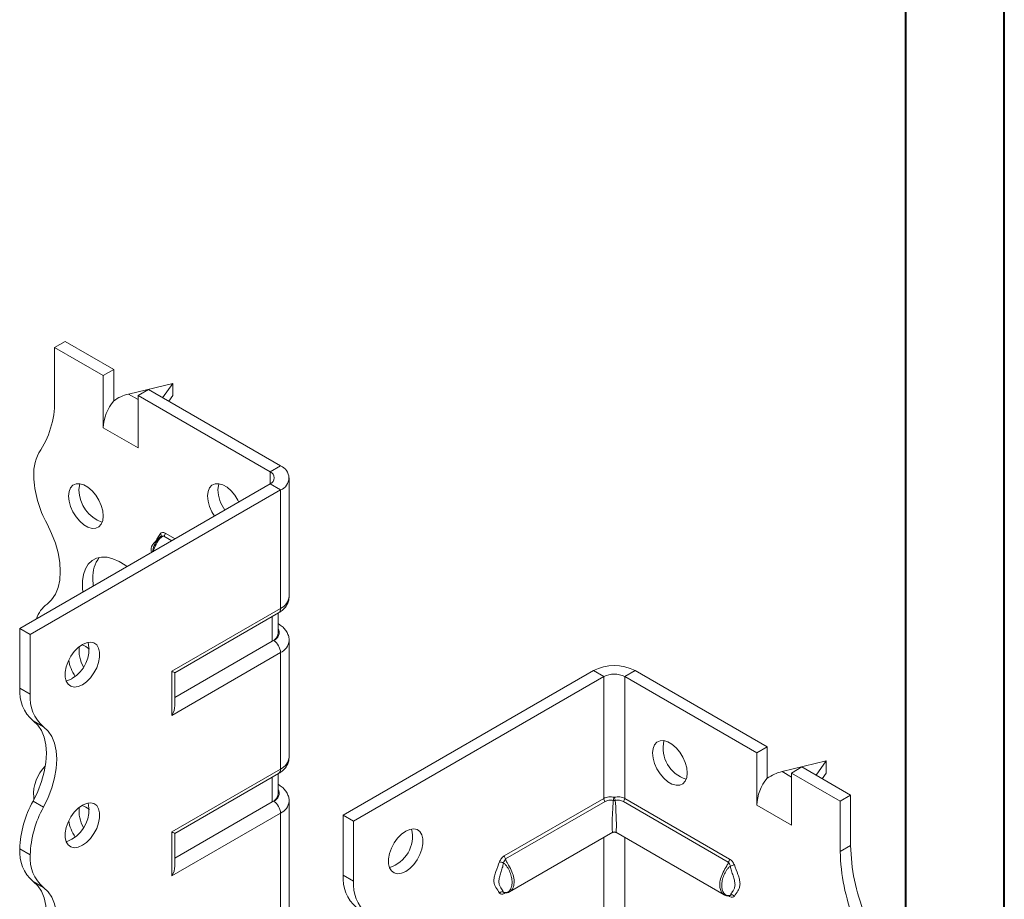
# Model space of a CAD drawing. Header units: millimetres. Extents: x 0 to 210, y 0 to 297.
# Tile 5 of 9: x 160 to 210, y 104 to 149. Entities that reach past the tile are written whole.
import ezdxf

# ---------------------------------------------------------------- set-up
doc = ezdxf.new("R2010")
doc.units = ezdxf.units.MM

msp = doc.modelspace()

# ---------------------------------------------------------------- linework, layer by layer
at = {"color": 7, "linetype": 'Continuous', "lineweight": 40}
for p, q in [((210.079, 0.215), (210.079, 297.215)), ((205.079, 5.215), (205.079, 292.215))]:
    msp.add_line(p, q, dxfattribs=at)
at = {"color": 7, "linetype": 'Continuous', "lineweight": 15}
for p, q in [((161.783, 132.054), (162.314, 132.36)), ((164.788, 130.932), (162.314, 132.36)), ((161.783, 132.054), (161.783, 129.49)), ((164.258, 130.626), (161.783, 132.054)), ((164.788, 130.932), (164.258, 130.626)), ((164.788, 129.339), (164.788, 130.932)), ((164.258, 127.972), (164.258, 130.626)), ((167.794, 130.217), (165.54, 129.681)), ((167.278, 129.494), (167.794, 130.217)), ((167.794, 130.217), (167.794, 129.605)), ((166.026, 129.605), (166.556, 129.911)), ((173.274, 126.033), (166.556, 129.911)), ((165.54, 129.681), (166.026, 129.401)), ((166.026, 126.951), (166.026, 129.605)), ((172.743, 125.727), (166.026, 129.605)), ((167.794, 129.605), (167.588, 129.316)), ((164.258, 127.972), (166.026, 126.951)), ((172.743, 125.727), (173.274, 126.033)), ((172.743, 125.727), (172.743, 125.115)), ((173.713, 119.399), (173.713, 125.421)), ((160.015, 117.767), (172.743, 125.115)), ((160.546, 117.461), (173.274, 124.809)), ((172.743, 125.115), (173.274, 124.809)), ((173.274, 118.787), (173.274, 124.809)), ((167.187, 122.45), (167.177, 122.438)), ((167.743, 122.228), (167.342, 122.46)), ((167.41, 122.614), (167.91, 122.325)), ((167.748, 115.597), (173.274, 118.787)), ((167.894, 115.512), (173.17, 118.558)), ((172.854, 117.115), (172.854, 118.375)), ((173.147, 117.524), (173.147, 118.544)), ((160.546, 117.461), (160.015, 117.767)), ((160.015, 114.726), (160.015, 117.767)), ((173.17, 117.995), (173.147, 118.008)), ((173.17, 117.995), (173.147, 118.006)), ((160.546, 114.42), (160.546, 117.461)), ((172.854, 117.115), (167.894, 114.252)), ((172.92, 117.154), (172.854, 117.115)), ((173.713, 111.234), (173.713, 117.153)), ((173.274, 116.541), (167.748, 113.351)), ((173.274, 110.621), (173.274, 116.541)), ((167.748, 113.351), (167.748, 115.597)), ((167.894, 113.844), (167.894, 115.512)), ((176.456, 108.276), (189.184, 115.624)), ((176.986, 107.97), (189.714, 115.318)), ((189.714, 115.318), (189.184, 115.624)), ((189.714, 115.318), (189.714, 109.125)), ((190.775, 115.318), (191.305, 115.624)), ((190.775, 109.125), (190.775, 115.318)), ((190.775, 115.318), (197.492, 111.44)), ((191.305, 115.624), (198.022, 111.746)), ((160.015, 114.726), (160.546, 114.42)), ((161.221, 112.768), (160.691, 113.074)), ((198.022, 111.746), (197.492, 111.44)), ((198.022, 110.153), (198.022, 111.746)), ((197.492, 108.786), (197.492, 111.44)), ((201.028, 111.032), (198.774, 110.496)), ((199.26, 110.419), (199.79, 110.726)), ((199.79, 110.726), (202.265, 109.297)), ((200.512, 110.309), (201.028, 111.032)), ((201.028, 111.032), (201.028, 110.419)), ((167.748, 107.431), (173.274, 110.621)), ((167.894, 107.347), (173.17, 110.392)), ((172.854, 108.95), (172.854, 110.21)), ((173.147, 109.358), (173.147, 110.379)), ((198.774, 110.496), (199.26, 110.215)), ((199.26, 107.766), (199.26, 110.419)), ((199.26, 110.419), (201.735, 108.991)), ((201.028, 110.419), (200.822, 110.13)), ((173.17, 109.829), (173.147, 109.843)), ((173.17, 109.829), (173.147, 109.84)), ((160.723, 109.191), (160.725, 109.056)), ((201.735, 108.991), (202.265, 109.297)), ((202.265, 109.297), (202.265, 106.733)), ((160.691, 108.991), (161.221, 108.685)), ((172.854, 108.95), (167.894, 106.087)), ((172.92, 108.988), (172.854, 108.95)), ((173.713, 103.068), (173.713, 108.988)), ((184.652, 106.203), (189.714, 109.125)), ((189.782, 108.972), (184.72, 106.05)), ((196.04, 105.893), (190.707, 108.972)), ((190.775, 109.125), (196.108, 106.046)), ((197.492, 108.786), (199.26, 107.766)), ((201.735, 108.991), (201.735, 106.427)), ((173.274, 108.376), (167.748, 105.186)), ((173.274, 102.456), (173.274, 108.376)), ((176.456, 108.276), (176.986, 107.97)), ((176.456, 105.235), (176.456, 108.276)), ((176.986, 104.929), (176.986, 107.97)), ((167.748, 105.186), (167.748, 107.431)), ((167.894, 105.678), (167.894, 107.347)), ((184.922, 104.381), (190.169, 107.411)), ((190.319, 107.411), (195.839, 104.225)), ((189.714, 107.148), (189.714, 100.96)), ((190.775, 100.96), (190.775, 107.148)), ((201.735, 106.427), (202.265, 106.733)), ((160.546, 106.254), (160.015, 106.56)), ((160.015, 106.559), (160.015, 106.56)), ((160.015, 106.559), (160.546, 106.253)), ((160.546, 106.253), (160.546, 106.254)), ((176.456, 105.235), (176.986, 104.929)), ((161.221, 104.603), (160.691, 104.909)), ((184.633, 104.345), (184.613, 104.367)), ((184.7, 104.326), (184.652, 104.299)), ((196.108, 104.142), (196.059, 104.17))]:
    msp.add_line(p, q, dxfattribs=at)
at = {"color": 7, "linetype": 'Continuous', "lineweight": 15, "flags": 128}
for points in [[(164.258, 123.481), (164.232, 123.74), (164.157, 124.014), (164.036, 124.286), (163.876, 124.541), (163.688, 124.764), (163.481, 124.943), (163.268, 125.066), (163.061, 125.126), (162.872, 125.121), (162.713, 125.05), (162.592, 124.917), (162.516, 124.731), (162.49, 124.501), (162.516, 124.242), (162.592, 123.969), (162.713, 123.696), (162.872, 123.441), (163.061, 123.218), (163.268, 123.039), (163.481, 122.916), (163.688, 122.856), (163.876, 122.861), (164.036, 122.932), (164.157, 123.065), (164.232, 123.251), (164.258, 123.481)], [(163.073, 125.124), (163.046, 125.037), (163.021, 124.807)], [(171.152, 124.196), (171.107, 124.287), (170.947, 124.542), (170.759, 124.765), (170.552, 124.943), (170.339, 125.066), (170.132, 125.127), (169.943, 125.122), (169.784, 125.051), (169.663, 124.918), (169.587, 124.731), (169.561, 124.502), (169.587, 124.243), (169.663, 123.969), (169.784, 123.697), (169.915, 123.482)], [(170.145, 125.125), (170.117, 125.038), (170.092, 124.808)], [(161.398, 119.008), (161.634, 119.225), (161.823, 119.506), (161.961, 119.843), (162.045, 120.23), (162.073, 120.659), (162.045, 121.121), (161.961, 121.605), (161.823, 122.102), (161.634, 122.601), (161.398, 123.091)], [(165.467, 120.914), (165.376, 120.982), (165.064, 121.177), (164.753, 121.313), (164.452, 121.385), (164.17, 121.394), (163.912, 121.337), (163.686, 121.217), (163.498, 121.037), (163.353, 120.801), (163.254, 120.515), (163.204, 120.187), (163.204, 119.826), (163.225, 119.62)], [(163.728, 120.317), (163.753, 119.942), (163.755, 119.926)], [(163.197, 116.95), (162.986, 116.799), (162.787, 116.596), (162.611, 116.355), (162.47, 116.09), (162.371, 115.815), (162.32, 115.546), (162.32, 115.3), (162.371, 115.091), (162.47, 114.93), (162.611, 114.827), (162.787, 114.789), (162.986, 114.817), (163.197, 114.909), (163.409, 115.061), (163.608, 115.263), (163.784, 115.504), (163.925, 115.77), (164.024, 116.045), (164.075, 116.313), (164.075, 116.559), (164.024, 116.769), (163.925, 116.929), (163.784, 117.032), (163.608, 117.071), (163.409, 117.043), (163.197, 116.95)], [(162.667, 115.215), (162.456, 115.123), (162.366, 115.102)], [(167.748, 115.597), (167.804, 115.564), (167.847, 115.539), (167.877, 115.522), (167.892, 115.513), (167.894, 115.512)], [(160.691, 113.074), (160.927, 112.857), (161.116, 112.576), (161.254, 112.239), (161.338, 111.852), (161.366, 111.422), (161.338, 110.961), (161.254, 110.477), (161.116, 109.98), (160.927, 109.481), (160.691, 108.991)], [(161.221, 108.685), (161.457, 109.175), (161.646, 109.674), (161.784, 110.17), (161.868, 110.655), (161.896, 111.116), (161.868, 111.545), (161.784, 111.933), (161.646, 112.27), (161.457, 112.551), (161.221, 112.768)], [(192.189, 111.439), (192.214, 111.669), (192.29, 111.855), (192.411, 111.988), (192.571, 112.059), (192.759, 112.065), (192.966, 112.004), (193.179, 111.881), (193.386, 111.703), (193.575, 111.479), (193.734, 111.224), (193.855, 110.952), (193.931, 110.678), (193.957, 110.419), (193.931, 110.19), (193.855, 110.003), (193.734, 109.87), (193.575, 109.799), (193.386, 109.794), (193.179, 109.854), (192.966, 109.977), (192.759, 110.156), (192.571, 110.379), (192.411, 110.634), (192.29, 110.907), (192.214, 111.18), (192.189, 111.439)], [(163.197, 108.785), (162.986, 108.633), (162.787, 108.431), (162.611, 108.19), (162.47, 107.924), (162.371, 107.649), (162.32, 107.381), (162.32, 107.135), (162.371, 106.925), (162.47, 106.765), (162.611, 106.662), (162.787, 106.623), (162.986, 106.651), (163.197, 106.744), (163.409, 106.895), (163.608, 107.098), (163.784, 107.339), (163.925, 107.604), (164.024, 107.879), (164.075, 108.148), (164.075, 108.394), (164.024, 108.603), (163.925, 108.764), (163.784, 108.867), (163.608, 108.905), (163.409, 108.877), (163.197, 108.785)], [(167.748, 107.431), (167.804, 107.399), (167.847, 107.374), (167.877, 107.356), (167.892, 107.348), (167.894, 107.347)], [(179.638, 107.46), (179.426, 107.308), (179.227, 107.106), (179.052, 106.865), (178.91, 106.599), (178.811, 106.324), (178.76, 106.055), (178.76, 105.809), (178.811, 105.6), (178.91, 105.439), (179.052, 105.337), (179.227, 105.298), (179.426, 105.326), (179.638, 105.418), (179.849, 105.57), (180.048, 105.772), (180.224, 106.013), (180.365, 106.279), (180.464, 106.554), (180.515, 106.822), (180.515, 107.069), (180.464, 107.278), (180.365, 107.439), (180.224, 107.541), (180.048, 107.58), (179.849, 107.552), (179.638, 107.46)], [(162.667, 107.05), (162.456, 106.957), (162.366, 106.937)], [(160.691, 104.909), (160.927, 104.692), (161.116, 104.411), (161.254, 104.074), (161.338, 103.686), (161.366, 103.257), (161.338, 102.796), (161.254, 102.311), (161.116, 101.814), (160.927, 101.316), (160.691, 100.826)], [(161.221, 100.52), (161.457, 101.01), (161.646, 101.508), (161.784, 102.005), (161.868, 102.489), (161.896, 102.951), (161.868, 103.38), (161.784, 103.768), (161.646, 104.105), (161.457, 104.385), (161.221, 104.603)]]:
    msp.add_lwpolyline(points, dxfattribs=at)
at = {"color": 7, "linetype": 'Continuous', "lineweight": 15}
for centre, radius, start, end in [((157.179, 129.302), 4.608, 327.7485, 2.3387), ((166.558, 127.866), 2.302, 140.2279, 177.3607), ((163.023, 125.614), 2.303, 147.7416, 182.2983), ((172.627, 125.421), 0.327, 290.7834, 69.2166), ((173.041, 125.421), 0.655, 290.7834, 69.2166), ((166.032, 125.687), 5.312, 181.7823, 209.2631), ((164.781, 124.827), 1.76, 180.6436, 250.92), ((171.971, 124.888), 1.881, 182.4233, 215.7735), ((167.083, 122.509), 0.12, 332.3217, 45.0778), ((167.176, 122.625), 0.234, 315.1508, 357.1244), ((165.301, 120.409), 1.576, 142.0577, 183.3682), ((172.962, 119.474), 0.754, 294.3747, 354.3052), ((162.337, 117.772), 1.553, 127.2348, 161.8283), ((173.029, 118.76), 0.246, 305.0133, 6.2988), ((172.771, 117.558), 0.431, 290.2669, 29.2057), ((172.647, 117.574), 0.503, 294.3747, 354.3052), ((161.77, 116.73), 1.76, 300.6439, 10.9249), ((164.68, 116.649), 1.652, 173.2576, 210.3855), ((162.807, 115.84), 1.155, 49.9089, 71.5349), ((172.506, 116.506), 0.768, 2.6055, 57.3945), ((172.977, 117.218), 0.739, 293.6952, 354.9994), ((164.442, 116.453), 1.961, 188.6042, 214.9351), ((190.244, 113.577), 2.306, 62.6097, 117.3903), ((190.244, 114.294), 1.153, 62.6097, 117.3903), ((161.969, 114.56), 1.96, 175.1643, 229.312), ((162.499, 114.254), 1.96, 175.1643, 229.312), ((194.387, 111.688), 1.658, 166.9497, 253.045), ((172.962, 111.308), 0.754, 294.3747, 354.3052), ((162.725, 109.348), 2.009, 134.7177, 184.4772), ((173.029, 110.594), 0.246, 305.0133, 6.2988), ((199.792, 108.68), 2.302, 140.2279, 177.3607), ((172.647, 109.408), 0.503, 294.3747, 354.3052), ((172.771, 109.392), 0.431, 290.2669, 29.2057), ((190.8, 108.912), 0.618, 153.927, 169.7741), ((189.689, 108.912), 0.618, 10.2259, 26.073), ((165.325, 106.395), 5.312, 150.7369, 178.2177), ((165.855, 106.089), 5.312, 150.7369, 178.2177), ((161.77, 108.564), 1.76, 300.6439, 10.9249), ((164.68, 108.484), 1.652, 173.2576, 210.3855), ((162.807, 107.675), 1.155, 49.9089, 71.5349), ((172.506, 108.341), 0.768, 2.6055, 57.3945), ((172.977, 109.053), 0.739, 293.6952, 354.9994), ((189.948, 109.137), 0.234, 182.8756, 224.8492), ((190.244, 109.288), 0.272, 258.7299, 281.2701), ((190.541, 109.137), 0.234, 315.1508, 357.1244), ((164.442, 108.287), 1.961, 188.6042, 214.9351), ((178.323, 107.198), 1.658, 286.9549, 13.0505), ((190.244, 107.281), 0.15, 65.0617, 115.7753), ((212.021, 106.921), 9.758, 181.104, 201.9744), ((161.967, 106.394), 1.959, 175.1625, 229.3233), ((162.498, 106.088), 1.959, 175.1625, 229.3233), ((184.886, 106.215), 0.234, 182.8756, 224.8492), ((211.491, 106.615), 9.758, 181.104, 201.9744), ((184.368, 105.416), 0.489, 59.8606, 84.9833), ((195.874, 106.058), 0.234, 315.1508, 357.1244), ((196.393, 105.259), 0.489, 95.0167, 120.1394), ((178.409, 105.07), 1.96, 175.1643, 229.312), ((178.939, 104.764), 1.96, 175.1643, 229.312), ((184.542, 104.217), 0.167, 64.571, 141.9688), ((184.753, 104.302), 0.101, 156.3759, 181.4771), ((196.005, 104.144), 0.104, 358.7354, 20.3158), ((196.219, 104.059), 0.167, 38.0312, 115.429)]:
    msp.add_arc(centre, radius, start, end, dxfattribs=at)
for centre, major_axis, ratio, start_param, end_param in [((165.54, 128.457), (1.39, 0.796), 0.717477, 1.181016, 1.704614), ((167.394, 113.555), (0.354, 0.612), 0.577335, 4.71243, 5.497828), ((198.774, 109.271), (1.39, 0.796), 0.717477, 1.181016, 1.704614), ((190.244, 108.724), (0.078, 1.314), 0.054973, 1.3458, 3.177797), ((190.244, 108.724), (-0.078, 1.314), 0.054973, 3.105389, 4.937386), ((167.394, 105.39), (0.354, 0.612), 0.577335, 4.71243, 5.497828)]:
    msp.add_ellipse(centre, major_axis=major_axis, ratio=ratio, start_param=start_param, end_param=end_param, dxfattribs=at)
for points, knots in [([(167.094, 122.371), (167.01, 122.29), (166.885, 122.171), (166.769, 122.029), (166.725, 121.944), (166.706, 121.896), (166.694, 121.839), (166.689, 121.744), (166.7, 121.678), (166.709, 121.631)], [0, 0, 0, 0, 0.436954, 0.647254, 0.690467, 0.733976, 0.782879, 0.843546, 1, 1, 1, 1]), ([(166.764, 121.663), (166.766, 121.687), (166.779, 121.814), (166.865, 122.021), (166.982, 122.237), (167.058, 122.33), (167.092, 122.37)], [0, 0, 0, 0, 0.102923, 0.542236, 0.799693, 1, 1, 1, 1]), ([(167.342, 122.46), (167.3, 122.446), (167.225, 122.419), (167.083, 122.283), (166.998, 122.146), (166.889, 121.926), (166.83, 121.791), (166.817, 121.676), (166.816, 121.668)], [0, 0, 0, 0, 0.12961, 0.235829, 0.584475, 0.604751, 0.973, 1, 1, 1, 1]), ([(167.184, 122.444), (167.175, 122.44), (167.12, 122.413), (167.046, 122.319), (166.953, 122.197), (166.911, 122.105), (166.891, 122.062)], [0, 0, 0, 0, 0.056653, 0.378144, 0.70729, 1, 1, 1, 1]), ([(166.945, 122.22), (166.974, 122.28), (167.038, 122.416), (167.121, 122.53), (167.168, 122.593)], [0, 0, 0, 0, 0.4447182, 1, 1, 1, 1]), ([(167.41, 122.614), (167.36, 122.642), (167.312, 122.656), (167.226, 122.651), (167.19, 122.631), (167.168, 122.593)], [0, 0, 0, 0, 0.5, 0.5, 1, 1, 1, 1]), ([(167.189, 122.453), (167.189, 122.454), (167.19, 122.455), (167.185, 122.451), (167.181, 122.447)], [0, 0, 0, 0, 0.240154, 1, 1, 1, 1]), ([(167.183, 122.446), (167.184, 122.448), (167.198, 122.461), (167.239, 122.466), (167.293, 122.469), (167.329, 122.462), (167.342, 122.46)], [0, 0, 0, 0, 0.048324, 0.385113, 0.791881, 1, 1, 1, 1]), ([(173.17, 118.558), (173.216, 118.586), (173.333, 118.659), (173.488, 118.803), (173.618, 118.992), (173.7, 119.193), (173.706, 119.332), (173.708, 119.399)], [0, 0, 0, 0, 0.150445, 0.382577, 0.600682, 0.809888, 1, 1, 1, 1]), ([(173.708, 117.153), (173.71, 117.166), (173.72, 117.254), (173.678, 117.415), (173.587, 117.617), (173.444, 117.794), (173.299, 117.916), (173.2, 117.977), (173.17, 117.995)], [0, 0, 0, 0, 0.037973, 0.253909, 0.464264, 0.677991, 0.903031, 1, 1, 1, 1]), ([(173.17, 110.392), (173.216, 110.421), (173.333, 110.494), (173.488, 110.638), (173.618, 110.827), (173.7, 111.028), (173.706, 111.167), (173.708, 111.233)], [0, 0, 0, 0, 0.150445, 0.382577, 0.600682, 0.809888, 1, 1, 1, 1]), ([(173.708, 108.988), (173.71, 109.001), (173.72, 109.089), (173.678, 109.25), (173.587, 109.452), (173.444, 109.629), (173.299, 109.751), (173.2, 109.811), (173.17, 109.829)], [0, 0, 0, 0, 0.037973, 0.253909, 0.464264, 0.677991, 0.903031, 1, 1, 1, 1]), ([(189.714, 109.125), (189.749, 109.146), (189.788, 109.163), (189.87, 109.189), (189.915, 109.199), (190.051, 109.215), (190.149, 109.209), (190.244, 109.184)], [0, 0, 0, 0, 0.25, 0.25, 0.5, 0.5, 1, 1, 1, 1]), ([(190.244, 109.184), (190.34, 109.209), (190.437, 109.215), (190.574, 109.199), (190.618, 109.189), (190.701, 109.163), (190.739, 109.146), (190.775, 109.125)], [0, 0, 0, 0, 0.5, 0.5, 0.75, 0.75, 1, 1, 1, 1]), ([(190.191, 109.022), (190.118, 109.042), (190.042, 109.045), (189.902, 109.026), (189.838, 109.004), (189.782, 108.972)], [0, 0, 0, 0, 0.5, 0.5, 1, 1, 1, 1]), ([(190.707, 108.972), (190.651, 109.004), (190.586, 109.026), (190.446, 109.045), (190.371, 109.042), (190.297, 109.022)], [0, 0, 0, 0, 0.5, 0.5, 1, 1, 1, 1]), ([(190.244, 107.416), (190.203, 107.406), (190.16, 107.395), (190.119, 107.382), (190.118, 107.381)], [0, 0, 0, 0, 0.982695, 1, 1, 1, 1]), ([(190.37, 107.381), (190.369, 107.382), (190.328, 107.395), (190.286, 107.406), (190.244, 107.416)], [0, 0, 0, 0, 0.017305, 1, 1, 1, 1]), ([(184.652, 106.203), (184.603, 106.175), (184.554, 106.133), (184.469, 106.029), (184.433, 105.967), (184.41, 105.904)], [0, 0, 0, 0, 0.5, 0.5, 1, 1, 1, 1]), ([(184.41, 104.319), (184.353, 104.415), (184.285, 104.498), (184.199, 104.641), (184.173, 104.692), (184.134, 104.807), (184.122, 104.873), (184.122, 105.019), (184.134, 105.097), (184.173, 105.257), (184.199, 105.338), (184.285, 105.58), (184.353, 105.742), (184.41, 105.904)], [0, 0, 0, 0, 0.25, 0.25, 0.375, 0.375, 0.5, 0.5, 0.625, 0.625, 0.75, 0.75, 1, 1, 1, 1]), ([(184.613, 105.839), (184.598, 105.757), (184.576, 105.676), (184.527, 105.516), (184.501, 105.437), (184.451, 105.278), (184.427, 105.2), (184.389, 105.043), (184.377, 104.966), (184.377, 104.828), (184.389, 104.768), (184.426, 104.668), (184.45, 104.626), (184.501, 104.548), (184.527, 104.512), (184.575, 104.44), (184.598, 104.405), (184.613, 104.367)], [0, 0, 0, 0, 0.125, 0.125, 0.25, 0.25, 0.375, 0.375, 0.5, 0.5, 0.625, 0.625, 0.75, 0.75, 0.875, 0.875, 1, 1, 1, 1]), ([(184.613, 105.839), (184.622, 105.882), (184.641, 105.922), (184.68, 105.993), (184.699, 106.024), (184.72, 106.05)], [0, 0, 0, 0, 0.5, 0.5, 1, 1, 1, 1]), ([(184.613, 104.367), (184.648, 104.345), (184.684, 104.341), (184.748, 104.343), (184.777, 104.35), (184.859, 104.383), (184.904, 104.42), (184.976, 104.515), (185.004, 104.575), (185.04, 104.708), (185.049, 104.782), (185.049, 104.942), (185.04, 105.026), (185.003, 105.202), (184.976, 105.29), (184.904, 105.467), (184.859, 105.555), (184.778, 105.678), (184.748, 105.717), (184.684, 105.789), (184.648, 105.821), (184.613, 105.839)], [0, 0, 0, 0, 0.0625, 0.0625, 0.125, 0.125, 0.25, 0.25, 0.375, 0.375, 0.5, 0.5, 0.625, 0.625, 0.75, 0.75, 0.875, 0.875, 0.9375, 0.9375, 1, 1, 1, 1]), ([(184.72, 106.05), (184.726, 106.016), (184.736, 105.955), (184.784, 105.873), (184.877, 105.726), (185.015, 105.489), (185.135, 105.15), (185.169, 104.824), (185.103, 104.572), (185.009, 104.427), (184.942, 104.401), (184.931, 104.396)], [0, 0, 0, 0, 0.058258, 0.104471, 0.13482, 0.304958, 0.474678, 0.644317, 0.820002, 0.968715, 1, 1, 1, 1]), ([(195.834, 104.24), (195.819, 104.245), (195.756, 104.269), (195.691, 104.368), (195.625, 104.522), (195.594, 104.737), (195.639, 105.043), (195.771, 105.384), (195.921, 105.627), (196.024, 105.794), (196.035, 105.858), (196.04, 105.893)], [0, 0, 0, 0, 0.040898, 0.169224, 0.243242, 0.383877, 0.553048, 0.722254, 0.891639, 0.940445, 1, 1, 1, 1]), ([(196.148, 105.682), (196.113, 105.663), (196.077, 105.632), (196.013, 105.56), (195.983, 105.521), (195.902, 105.399), (195.857, 105.31), (195.785, 105.134), (195.757, 105.044), (195.721, 104.869), (195.712, 104.786), (195.712, 104.625), (195.721, 104.551), (195.757, 104.417), (195.785, 104.358), (195.857, 104.263), (195.902, 104.226), (195.983, 104.193), (196.013, 104.186), (196.077, 104.184), (196.113, 104.188), (196.148, 104.21)], [0, 0, 0, 0, 0.0625, 0.0625, 0.125, 0.125, 0.25, 0.25, 0.375, 0.375, 0.5, 0.5, 0.625, 0.625, 0.75, 0.75, 0.875, 0.875, 0.9375, 0.9375, 1, 1, 1, 1]), ([(196.04, 105.893), (196.062, 105.867), (196.08, 105.835), (196.119, 105.765), (196.139, 105.725), (196.148, 105.682)], [0, 0, 0, 0, 0.5, 0.5, 1, 1, 1, 1]), ([(196.35, 105.747), (196.328, 105.81), (196.292, 105.872), (196.207, 105.975), (196.158, 106.018), (196.108, 106.046)], [0, 0, 0, 0, 0.5, 0.5, 1, 1, 1, 1]), ([(196.148, 104.21), (196.163, 104.248), (196.185, 104.283), (196.234, 104.354), (196.26, 104.391), (196.31, 104.469), (196.334, 104.511), (196.372, 104.611), (196.384, 104.671), (196.384, 104.809), (196.371, 104.886), (196.334, 105.043), (196.31, 105.121), (196.26, 105.28), (196.234, 105.359), (196.185, 105.519), (196.163, 105.6), (196.148, 105.682)], [0, 0, 0, 0, 0.125, 0.125, 0.25, 0.25, 0.375, 0.375, 0.5, 0.5, 0.625, 0.625, 0.75, 0.75, 0.875, 0.875, 1, 1, 1, 1]), ([(196.35, 105.747), (196.408, 105.585), (196.476, 105.423), (196.562, 105.181), (196.588, 105.1), (196.627, 104.94), (196.638, 104.861), (196.639, 104.716), (196.627, 104.65), (196.588, 104.534), (196.562, 104.484), (196.476, 104.341), (196.408, 104.258), (196.35, 104.162)], [0, 0, 0, 0, 0.25, 0.25, 0.375, 0.375, 0.5, 0.5, 0.625, 0.625, 0.75, 0.75, 1, 1, 1, 1]), ([(184.41, 104.319), (184.433, 104.282), (184.469, 104.261), (184.554, 104.257), (184.603, 104.271), (184.652, 104.299)], [0, 0, 0, 0, 0.5, 0.5, 1, 1, 1, 1]), ([(184.627, 104.348), (184.627, 104.348), (184.624, 104.348), (184.629, 104.345), (184.634, 104.344)], [0, 0, 0, 0, 0.212649, 1, 1, 1, 1]), ([(184.634, 104.347), (184.639, 104.344), (184.658, 104.331), (184.694, 104.326), (184.744, 104.323), (184.817, 104.335), (184.889, 104.355), (184.928, 104.388), (184.935, 104.394)], [0, 0, 0, 0, 0.041445, 0.172002, 0.272996, 0.505099, 0.909845, 1, 1, 1, 1]), ([(195.831, 104.237), (195.854, 104.221), (195.902, 104.188), (195.985, 104.169), (196.056, 104.167), (196.111, 104.175), (196.127, 104.188), (196.127, 104.188)], [0, 0, 0, 0, 0.270341, 0.588776, 0.845361, 0.994609, 1, 1, 1, 1]), ([(196.108, 104.142), (196.158, 104.113), (196.206, 104.1), (196.292, 104.104), (196.328, 104.125), (196.35, 104.162)], [0, 0, 0, 0, 0.5, 0.5, 1, 1, 1, 1]), ([(196.148, 104.21), (196.142, 104.2), (196.137, 104.189), (196.128, 104.188), (196.127, 104.188)], [0, 0, 0, 0, 0.985519, 1, 1, 1, 1]), ([(196.128, 104.188), (196.128, 104.188), (196.131, 104.19), (196.131, 104.19), (196.132, 104.19)], [0, 0, 0, 0, 0.053624, 1, 1, 1, 1]), ([(196.218, 104.331), (196.231, 104.35), (196.252, 104.383), (196.333, 104.493), (196.355, 104.573), (196.361, 104.592)], [0, 0, 0, 0, 0.480301, 0.876337, 1, 1, 1, 1])]:
    msp.add_open_spline(points, degree=3, knots=knots, dxfattribs=at)

doc.saveas('drawing.dxf')
